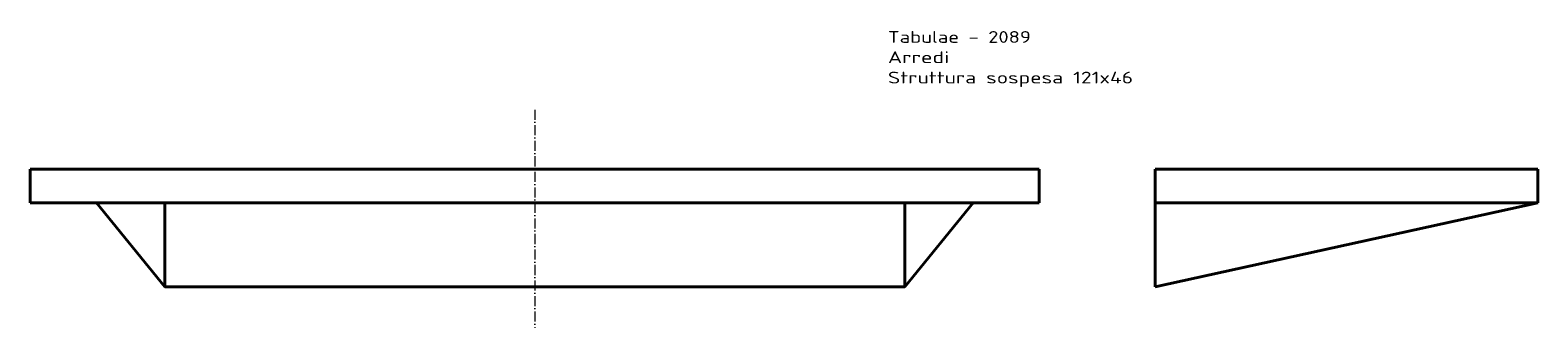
# Model space of a CAD drawing. Extents: x -6 to 1787, y 300 to 655.
import ezdxf
from ezdxf.enums import TextEntityAlignment as Align

# ---------------------------------------------------------------- set-up
doc = ezdxf.new("R2010")
doc.units = 0
doc.linetypes.add('DASHDOT', pattern=[18.5, 12, -3, 0.5, -3])
doc.layers.get('0').update_dxf_attribs({"lineweight": 13})
doc.styles.get("Standard").update_dxf_attribs({"font": 'isocp.shx'})

# ---------------------------------------------------------------- blocks, each defined once
blk = doc.blocks.new('BLOCK63')
at = {"color": 7, "lineweight": 13}
for s, p, p2 in [('Tabulae - 2089', (420, 150.6), (590, 150.6)), ('Arredi', (420, 126.4), (492.9, 126.4)), ('Struttura sospesa 121x46', (420, 102.2), (711.5, 102.2))]:
    blk.add_text(s, height=14, dxfattribs=at).set_placement(p, p2, align=Align.FIT)
blk = doc.blocks.new('BLOCK64')
at = {"color": 7, "lineweight": 35}
for p, q in [((-600, 0), (600, 0)), ((-600, -40), (-600, 0)), ((600, 0), (-600, 0)), ((-600, 0), (-600, -40)), ((600, 0), (600, -40)), ((600, -40), (600, 0)), ((600, -40), (600, 0)), ((-600, -40), (-440, -40)), ((-440, -40), (-600, -40)), ((-600, -40), (-521.2, -40)), ((-521.2, -40), (-440, -140)), ((-521.2, -40), (-440, -40)), ((-440, -140), (-521.2, -40)), ((-440, -40), (0, -40)), ((-440, -140), (-440, -40)), ((0, -40), (-440, -40)), ((-440, -40), (-440, -140)), ((0, -40), (440, -40)), ((440, -40), (0, -40)), ((440, -40), (600, -40)), ((440, -40), (440, -140)), ((600, -40), (440, -40)), ((440, -140), (521.2, -40)), ((440, -140), (440, -40)), ((440, -40), (521.2, -40)), ((521.2, -40), (440, -140)), ((521.2, -40), (600, -40)), ((440, -140), (-440, -140)), ((-440, -140), (440, -140))]:
    blk.add_line(p, q, dxfattribs=at)
blk = doc.blocks.new('BLOCK65')
at = {"color": 7, "lineweight": 35}
for p, q in [((0, 0), (0, -40)), ((455, 0), (0, 0)), ((0, 0), (455, 0)), ((0, -40), (0, 0)), ((455, 0), (0, 0)), ((451, 0), (5, 0)), ((5, 0), (451, 0)), ((455, -40), (455, 0)), ((455, 0), (455, -40)), ((455, -40), (455, 0)), ((0, -40), (455, -40)), ((0, -140), (455, -40)), ((0, -40), (0, -140)), ((455, -40), (0, -40)), ((455, -40), (0, -140)), ((0, -140), (0, -40))]:
    blk.add_line(p, q, dxfattribs=at)
at = {"color": 7, "lineweight": 35, "ltscale": 0.125}
blk.add_line((5, 0), (0, 0), dxfattribs=at)
at = {"color": 7, "lineweight": 35, "ltscale": 0.1}
blk.add_line((455, 0), (451, 0), dxfattribs=at)

msp = doc.modelspace()

# ---------------------------------------------------------------- linework, layer by layer
at = {"color": 7, "linetype": 'DASHDOT', "lineweight": 13}
msp.add_line((594.5, 560.2), (594.5, 300.2), dxfattribs=at)

# ---------------------------------------------------------------- block references
at = {"lineweight": 0}
for name, p in [('BLOCK63', (594.5, 489.3)), ('BLOCK64', (594.5, 489.3)), ('BLOCK65', (1332.4, 489.3))]:
    msp.add_blockref(name, p, dxfattribs=at)

doc.saveas('drawing.dxf')
